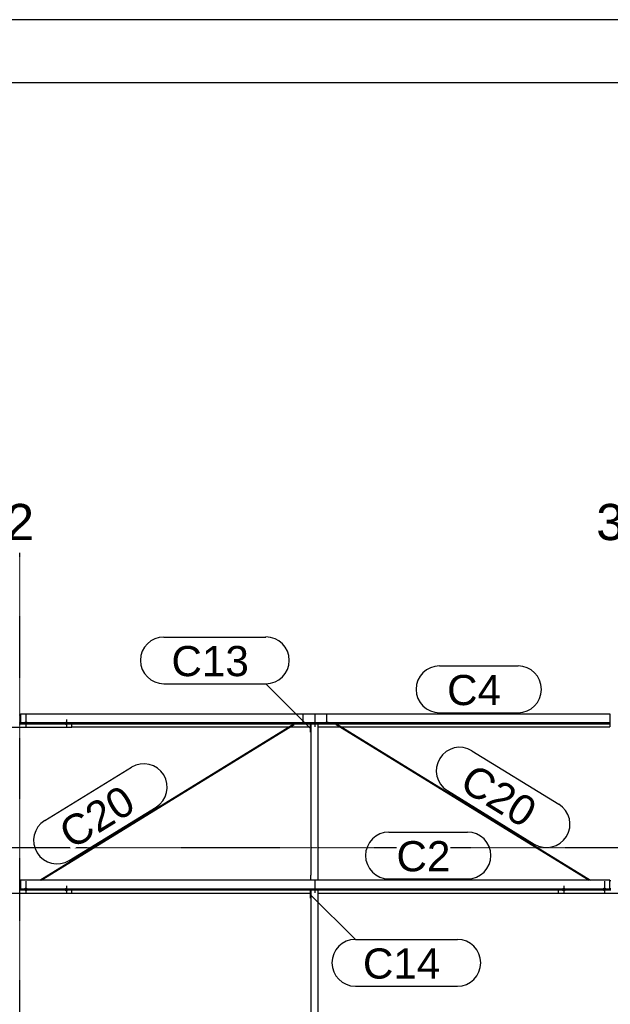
# Model space of a CAD drawing. Header units: millimetres. Extents: x -4888 to 73862, y -29046 to 15504.
# Tile 19 of 111: x 3498 to 7000, y 9660 to 15504. Entities that reach past the tile are written whole.
import ezdxf

# ---------------------------------------------------------------- set-up
doc = ezdxf.new("R2010")
doc.units = ezdxf.units.MM
doc.linetypes.add('DXK_LINE_DOT2', pattern=[3.9198, 1.9599, -1.9599])
doc.linetypes.add('DXK_LINE_DOT3', pattern=[5.9187, 2.979, -0.9799, 0.9799, -0.9799])
doc.styles.add('Arial', font='ARIAL.TTF', dxfattribs={"height": 0.2})

# ---------------------------------------------------------------- blocks, each defined once
blk = doc.blocks.new('Unknown-1953139-1278')
at = {"color": 7, "linetype": 'Continuous'}
for p, q in [((73861.9, 15503.7), (-4888.1, 15503.7)), ((73486.9, 15128.7), (-4513.1, 15128.7))]:
    blk.add_line(p, q, dxfattribs=at)
blk = doc.blocks.new('GridLine-1953139-4942 - 1282')
at = {"color": 174, "linetype": 'DXK_LINE_DOT3'}
blk.add_line((3500, -1750), (3500, 12340), dxfattribs=at)
at = {"color": 136, "linetype": 'Continuous', "style": 'Arial'}
blk.add_text('2', height=214.9, dxfattribs=at).set_placement((3416.6, 12415))
blk = doc.blocks.new('GridLine-1953139-4961 - 1282')
at = {"color": 174, "linetype": 'DXK_LINE_DOT3'}
blk.add_line((-1750, 10590), (64750, 10590), dxfattribs=at)
blk = doc.blocks.new('Bolt-1953139-19078 - 1282')
at = {"color": 5, "linetype": 'Continuous'}
for p, q in [((5171.2, 11329.5), (5171, 11329.1)), ((5171, 11329.1), (5171, 11328.6)), ((5171, 11328.6), (5171, 11328.1)), ((5171, 11328.1), (5171.2, 11327.7)), ((5171.4, 11330), (5171.2, 11329.5)), ((5171.2, 11327.7), (5171.4, 11327.2)), ((5171.7, 11330.4), (5171.4, 11330)), ((5171.4, 11327.2), (5171.7, 11326.8)), ((5172.1, 11330.8), (5171.7, 11330.4)), ((5171.7, 11326.8), (5172.1, 11326.3)), ((5172.5, 11331.2), (5172.1, 11330.8)), ((5172.1, 11326.3), (5172.5, 11325.9)), ((5173, 11331.6), (5172.5, 11331.2)), ((5172.5, 11325.9), (5173, 11325.6)), ((5173.6, 11332), (5173, 11331.6)), ((5173, 11325.6), (5173.6, 11325.2)), ((5174.3, 11332.3), (5173.6, 11332)), ((5173.6, 11325.2), (5174.3, 11324.9)), ((5175, 11332.6), (5174.3, 11332.3)), ((5174.3, 11324.9), (5175, 11324.6)), ((5175.8, 11332.8), (5175, 11332.6)), ((5175, 11324.6), (5175.8, 11324.4)), ((5176.6, 11333), (5175.8, 11332.8)), ((5175.8, 11324.4), (5176.6, 11324.2)), ((5177.4, 11333.2), (5176.6, 11333)), ((5176.6, 11324.2), (5177.4, 11324)), ((5178.2, 11333.3), (5177.4, 11333.2)), ((5177.4, 11324), (5178.2, 11323.9)), ((5179.1, 11333.4), (5178.2, 11333.3)), ((5178.2, 11323.9), (5179.1, 11323.8)), ((5180, 11333.4), (5179.1, 11333.4)), ((5179.1, 11323.8), (5180, 11323.8)), ((5180.9, 11333.4), (5180, 11333.4)), ((5180, 11325.2), (5180, 11333.3)), ((5180, 11323.8), (5180.9, 11323.8)), ((5181.8, 11333.3), (5180.9, 11333.4)), ((5180.9, 11323.8), (5181.8, 11323.9)), ((5182.6, 11333.2), (5181.8, 11333.3)), ((5181.8, 11323.9), (5182.6, 11324)), ((5183.4, 11333), (5182.6, 11333.2)), ((5182.6, 11324), (5183.4, 11324.2)), ((5184.2, 11332.8), (5183.4, 11333)), ((5183.4, 11324.2), (5184.2, 11324.4)), ((5185, 11332.6), (5184.2, 11332.8)), ((5184.2, 11324.4), (5185, 11324.6)), ((5185.7, 11332.3), (5185, 11332.6)), ((5185, 11324.6), (5185.7, 11324.9)), ((5186.4, 11332), (5185.7, 11332.3)), ((5185.7, 11324.9), (5186.4, 11325.2)), ((5187, 11331.6), (5186.4, 11332)), ((5186.4, 11325.2), (5187, 11325.6)), ((5187.5, 11331.2), (5187, 11331.6)), ((5187, 11325.6), (5187.5, 11325.9)), ((5187.9, 11330.8), (5187.5, 11331.2)), ((5187.5, 11325.9), (5187.9, 11326.3)), ((5188.3, 11330.4), (5187.9, 11330.8)), ((5187.9, 11326.3), (5188.3, 11326.8)), ((5188.6, 11330), (5188.3, 11330.4)), ((5188.3, 11326.8), (5188.6, 11327.2)), ((5188.8, 11329.5), (5188.6, 11330)), ((5188.6, 11327.2), (5188.8, 11327.7)), ((5189, 11329.1), (5188.8, 11329.5)), ((5188.8, 11327.7), (5189, 11328.1)), ((5189, 11328.6), (5189, 11329.1)), ((5189, 11328.1), (5189, 11328.6))]:
    blk.add_line(p, q, dxfattribs=at)
blk = doc.blocks.new('Bolt-1953139-18250 - 1282')
at = {"color": 5, "linetype": 'DXK_LINE_DOT2'}
blk.add_line((5250, 11307.3), (5250, 11349.6), dxfattribs=at)
blk = doc.blocks.new('GridLine-1953139-4943 - 1282')
at = {"color": 136, "linetype": 'Continuous', "style": 'Arial'}
blk.add_text('3', height=214.9, dxfattribs=at).set_placement((6916.6, 12415))
blk = doc.blocks.new('Bolt-1953139-18249 - 1282')
at = {"color": 5, "linetype": 'DXK_LINE_DOT2'}
blk.add_line((5250, 11337.1), (5250, 11379.4), dxfattribs=at)
blk = doc.blocks.new('Part-1953139-17017 - 1282')
at = {"color": 3, "linetype": 'Continuous'}
for p, q in [((3503, 11383.2), (6997, 11383.2)), ((3503, 11383.2), (3503, 11324.9)), ((6997, 11383.2), (6997, 11324.9)), ((3503, 11332.4), (6997, 11332.4)), ((3503, 11324.9), (6997, 11324.9)), ((3807, 11306.2), (5093.5, 11306.2)), ((5102.6, 11306.2), (5222, 11306.2)), ((5269, 11306.2), (5397.4, 11306.2)), ((5406.5, 11306.2), (6997, 11306.2)), ((6997, 11324.9), (6997, 11306.2))]:
    blk.add_line(p, q, dxfattribs=at)
blk = doc.blocks.new('Part-1953139-17018 - 1282')
at = {"color": 3, "linetype": 'Continuous'}
for p, q in [((6997, 10396.9), (3503, 10396.9)), ((3503, 10396.9), (3503, 10338.6)), ((3503, 10346.1), (6997, 10346.1)), ((6997, 10338.6), (6997, 10396.9)), ((3503, 10338.6), (6997, 10338.6)), ((3807, 10319.9), (5222, 10319.9)), ((5269, 10319.9), (6693, 10319.9))]:
    blk.add_line(p, q, dxfattribs=at)
blk = doc.blocks.new('Part-1953139-18246 - 1282')
at = {"color": 3, "linetype": 'Continuous'}
for p, q in [((5222, 11275.6), (5222, 11324.9)), ((5224, 11324.9), (5224, 10426.5)), ((5269, 10396.9), (5269, 11324.9)), ((5224, 11275.6), (5222, 11275.6)), ((5224, 10426.5), (5222, 10426.5)), ((5222, 10426.5), (5222, 10396.9)), ((5224, 10396.9), (5224, 10426.5))]:
    blk.add_line(p, q, dxfattribs=at)
blk = doc.blocks.new('Part-1953139-17311 - 1282')
at = {"color": 3, "linetype": 'Continuous'}
for p, q in [((3497, 11380.7), (3503, 11380.7)), ((3193, 11303.8), (3193, 11324.9)), ((3807, 11303.8), (3193, 11303.8)), ((3497, 11334.2), (3503, 11334.2)), ((3497, 11325.7), (3503, 11325.7)), ((3807, 11303.8), (3807, 11324.9))]:
    blk.add_line(p, q, dxfattribs=at)
blk = doc.blocks.new('Bolt-1953139-17312 - 1282')
at = {"color": 5, "linetype": 'Continuous'}
for p, q in [((3535, 11348.3), (3535, 11306)), ((3526.2, 11329.5), (3526, 11329.1)), ((3526, 11329.1), (3526, 11328.6)), ((3526, 11328.6), (3526, 11328.1)), ((3526, 11328.1), (3526.2, 11327.7)), ((3526.4, 11330), (3526.2, 11329.5)), ((3526.2, 11327.7), (3526.4, 11327.2)), ((3526.7, 11330.4), (3526.4, 11330)), ((3526.4, 11327.2), (3526.7, 11326.8)), ((3527.1, 11330.8), (3526.7, 11330.4)), ((3526.7, 11326.8), (3527.1, 11326.3)), ((3527.5, 11331.2), (3527.1, 11330.8)), ((3527.1, 11326.3), (3527.5, 11325.9)), ((3528, 11331.6), (3527.5, 11331.2)), ((3527.5, 11325.9), (3528, 11325.5)), ((3528.6, 11332), (3528, 11331.6)), ((3528, 11325.5), (3528.6, 11325.2)), ((3529.3, 11332.3), (3528.6, 11332)), ((3528.6, 11325.2), (3529.3, 11324.9)), ((3530, 11332.6), (3529.3, 11332.3)), ((3529.3, 11324.9), (3530, 11324.6)), ((3530.8, 11332.8), (3530, 11332.6)), ((3530, 11324.6), (3530.8, 11324.4)), ((3531.6, 11333), (3530.8, 11332.8)), ((3530.8, 11324.4), (3531.6, 11324.2)), ((3532.4, 11333.2), (3531.6, 11333)), ((3531.6, 11324.2), (3532.4, 11324)), ((3533.2, 11333.3), (3532.4, 11333.2)), ((3532.4, 11324), (3533.2, 11323.9)), ((3534.1, 11333.4), (3533.2, 11333.3)), ((3533.2, 11323.9), (3534.1, 11323.8)), ((3535, 11333.4), (3534.1, 11333.4)), ((3534.1, 11323.8), (3535, 11323.8)), ((3535.9, 11333.4), (3535, 11333.4)), ((3535, 11323.8), (3535.9, 11323.8)), ((3536.8, 11333.3), (3535.9, 11333.4)), ((3535.9, 11323.8), (3536.8, 11323.9)), ((3537.6, 11333.2), (3536.8, 11333.3)), ((3536.8, 11323.9), (3537.6, 11324)), ((3538.4, 11333), (3537.6, 11333.2)), ((3537.6, 11324), (3538.4, 11324.2)), ((3539.2, 11332.8), (3538.4, 11333)), ((3538.4, 11324.2), (3539.2, 11324.4)), ((3540, 11332.6), (3539.2, 11332.8)), ((3539.2, 11324.4), (3540, 11324.6)), ((3540.7, 11332.3), (3540, 11332.6)), ((3540, 11324.6), (3540.7, 11324.9)), ((3541.4, 11332), (3540.7, 11332.3)), ((3540.7, 11324.9), (3541.4, 11325.2)), ((3542, 11331.6), (3541.4, 11332)), ((3541.4, 11325.2), (3542, 11325.5)), ((3542.5, 11331.2), (3542, 11331.6)), ((3542, 11325.5), (3542.5, 11325.9)), ((3542.9, 11330.8), (3542.5, 11331.2)), ((3542.5, 11325.9), (3542.9, 11326.3)), ((3543.3, 11330.4), (3542.9, 11330.8)), ((3542.9, 11326.3), (3543.3, 11326.8)), ((3543.6, 11330), (3543.3, 11330.4)), ((3543.3, 11326.8), (3543.6, 11327.2)), ((3543.8, 11329.5), (3543.6, 11330)), ((3543.6, 11327.2), (3543.8, 11327.7)), ((3544, 11329.1), (3543.8, 11329.5)), ((3543.8, 11327.7), (3544, 11328.1)), ((3544, 11328.6), (3544, 11329.1)), ((3544, 11328.1), (3544, 11328.6))]:
    blk.add_line(p, q, dxfattribs=at)
blk = doc.blocks.new('Bolt-1953139-17313 - 1282')
at = {"color": 5, "linetype": 'DXK_LINE_DOT2'}
blk.add_line((3535, 11378.1), (3535, 11335.8), dxfattribs=at)
blk = doc.blocks.new('Bolt-1953139-17316 - 1282')
at = {"color": 5, "linetype": 'Continuous'}
for p, q in [((3775, 11349.8), (3775, 11307.4)), ((3766.2, 11328.2), (3766, 11327.7)), ((3766, 11327.7), (3766, 11327.2)), ((3766, 11327.2), (3766, 11326.8)), ((3766, 11326.8), (3766.2, 11326.3)), ((3766.4, 11328.6), (3766.2, 11328.2)), ((3766.2, 11326.3), (3766.4, 11325.8)), ((3766.7, 11329.1), (3766.4, 11328.6)), ((3766.4, 11325.8), (3766.7, 11325.4)), ((3767.1, 11329.5), (3766.7, 11329.1)), ((3766.7, 11325.4), (3767.1, 11325)), ((3767.5, 11329.9), (3767.1, 11329.5)), ((3767.1, 11325), (3767.5, 11324.6)), ((3768, 11330.3), (3767.5, 11329.9)), ((3767.5, 11324.6), (3768, 11324.2)), ((3768.6, 11330.6), (3768, 11330.3)), ((3768, 11324.2), (3768.6, 11323.8)), ((3769.3, 11330.9), (3768.6, 11330.6)), ((3768.6, 11323.8), (3769.3, 11323.5)), ((3770, 11331.2), (3769.3, 11330.9)), ((3769.3, 11323.5), (3770, 11323.3)), ((3770.8, 11331.5), (3770, 11331.2)), ((3770, 11323.3), (3770.8, 11323)), ((3771.6, 11331.7), (3770.8, 11331.5)), ((3770.8, 11323), (3771.6, 11322.8)), ((3772.4, 11331.8), (3771.6, 11331.7)), ((3771.6, 11322.8), (3772.4, 11322.7)), ((3773.2, 11331.9), (3772.4, 11331.8)), ((3772.4, 11322.7), (3773.2, 11322.5)), ((3774.1, 11332), (3773.2, 11331.9)), ((3773.2, 11322.5), (3774.1, 11322.5)), ((3775, 11332), (3774.1, 11332)), ((3774.1, 11322.5), (3775, 11322.4)), ((3775.9, 11332), (3775, 11332)), ((3775, 11322.4), (3775.9, 11322.5)), ((3776.8, 11331.9), (3775.9, 11332)), ((3775.9, 11322.5), (3776.8, 11322.5)), ((3777.6, 11331.8), (3776.8, 11331.9)), ((3776.8, 11322.5), (3777.6, 11322.7)), ((3778.4, 11331.7), (3777.6, 11331.8)), ((3777.6, 11322.7), (3778.4, 11322.8)), ((3779.2, 11331.5), (3778.4, 11331.7)), ((3778.4, 11322.8), (3779.2, 11323)), ((3780, 11331.2), (3779.2, 11331.5)), ((3779.2, 11323), (3780, 11323.3)), ((3780.7, 11330.9), (3780, 11331.2)), ((3780, 11323.3), (3780.7, 11323.5)), ((3781.4, 11330.6), (3780.7, 11330.9)), ((3780.7, 11323.5), (3781.4, 11323.8)), ((3782, 11330.3), (3781.4, 11330.6)), ((3781.4, 11323.8), (3782, 11324.2)), ((3782.5, 11329.9), (3782, 11330.3)), ((3782, 11324.2), (3782.5, 11324.6)), ((3782.9, 11329.5), (3782.5, 11329.9)), ((3782.5, 11324.6), (3782.9, 11325)), ((3783.3, 11329.1), (3782.9, 11329.5)), ((3782.9, 11325), (3783.3, 11325.4)), ((3783.6, 11328.6), (3783.3, 11329.1)), ((3783.3, 11325.4), (3783.6, 11325.8)), ((3783.8, 11328.2), (3783.6, 11328.6)), ((3783.6, 11325.8), (3783.8, 11326.3)), ((3784, 11327.7), (3783.8, 11328.2)), ((3783.8, 11326.3), (3784, 11326.8)), ((3784, 11327.2), (3784, 11327.7)), ((3784, 11326.8), (3784, 11327.2))]:
    blk.add_line(p, q, dxfattribs=at)
blk = doc.blocks.new('Part-1953139-17318 - 1282')
at = {"color": 3, "linetype": 'Continuous'}
for p, q in [((3497, 10394.5), (3503, 10394.5)), ((3497, 10347.9), (3503, 10347.9)), ((3193, 10317.5), (3193, 10338.6)), ((3807, 10317.5), (3193, 10317.5)), ((3497, 10339.4), (3503, 10339.4)), ((3807, 10317.5), (3807, 10338.6))]:
    blk.add_line(p, q, dxfattribs=at)
blk = doc.blocks.new('Bolt-1953139-17321 - 1282')
at = {"color": 5, "linetype": 'Continuous'}
for p, q in [((3526.4, 10343.7), (3526.2, 10343.2)), ((3526.7, 10344.1), (3526.4, 10343.7)), ((3527.1, 10344.6), (3526.7, 10344.1)), ((3527.5, 10345), (3527.1, 10344.6)), ((3528, 10345.3), (3527.5, 10345)), ((3528.6, 10345.7), (3528, 10345.3)), ((3529.3, 10346), (3528.6, 10345.7)), ((3530, 10346.3), (3529.3, 10346)), ((3530.8, 10346.5), (3530, 10346.3)), ((3531.6, 10346.7), (3530.8, 10346.5)), ((3532.4, 10346.9), (3531.6, 10346.7)), ((3533.2, 10347), (3532.4, 10346.9)), ((3534.1, 10347.1), (3533.2, 10347)), ((3535, 10347.1), (3534.1, 10347.1)), ((3535, 10362), (3535, 10319.7)), ((3535.9, 10347.1), (3535, 10347.1)), ((3536.8, 10347), (3535.9, 10347.1)), ((3537.6, 10346.9), (3536.8, 10347)), ((3538.4, 10346.7), (3537.6, 10346.9)), ((3539.2, 10346.5), (3538.4, 10346.7)), ((3540, 10346.3), (3539.2, 10346.5)), ((3540.7, 10346), (3540, 10346.3)), ((3541.4, 10345.7), (3540.7, 10346)), ((3542, 10345.3), (3541.4, 10345.7)), ((3542.5, 10345), (3542, 10345.3)), ((3542.9, 10344.6), (3542.5, 10345)), ((3543.3, 10344.1), (3542.9, 10344.6)), ((3543.6, 10343.7), (3543.3, 10344.1)), ((3543.8, 10343.2), (3543.6, 10343.7)), ((3526.2, 10343.2), (3526, 10342.8)), ((3526, 10342.8), (3526, 10342.3)), ((3526, 10342.3), (3526, 10341.8)), ((3526, 10341.8), (3526.2, 10341.4)), ((3526.2, 10341.4), (3526.4, 10340.9)), ((3526.4, 10340.9), (3526.7, 10340.5)), ((3526.7, 10340.5), (3527.1, 10340)), ((3527.1, 10340), (3527.5, 10339.6)), ((3527.5, 10339.6), (3528, 10339.3)), ((3528, 10339.3), (3528.6, 10338.9)), ((3528.6, 10338.9), (3529.3, 10338.6)), ((3529.3, 10338.6), (3530, 10338.3)), ((3530, 10338.3), (3530.8, 10338.1)), ((3530.8, 10338.1), (3531.6, 10337.9)), ((3531.6, 10337.9), (3532.4, 10337.7)), ((3532.4, 10337.7), (3533.2, 10337.6)), ((3533.2, 10337.6), (3534.1, 10337.5)), ((3534.1, 10337.5), (3535, 10337.5)), ((3535, 10337.5), (3535.9, 10337.5)), ((3535.9, 10337.5), (3536.8, 10337.6)), ((3536.8, 10337.6), (3537.6, 10337.7)), ((3537.6, 10337.7), (3538.4, 10337.9)), ((3538.4, 10337.9), (3539.2, 10338.1)), ((3539.2, 10338.1), (3540, 10338.3)), ((3540, 10338.3), (3540.7, 10338.6)), ((3540.7, 10338.6), (3541.4, 10338.9)), ((3541.4, 10338.9), (3542, 10339.3)), ((3542, 10339.3), (3542.5, 10339.6)), ((3542.5, 10339.6), (3542.9, 10340)), ((3542.9, 10340), (3543.3, 10340.5)), ((3543.3, 10340.5), (3543.6, 10340.9)), ((3543.6, 10340.9), (3543.8, 10341.4)), ((3544, 10342.8), (3543.8, 10343.2)), ((3543.8, 10341.4), (3544, 10341.8)), ((3544, 10342.3), (3544, 10342.8)), ((3544, 10341.8), (3544, 10342.3))]:
    blk.add_line(p, q, dxfattribs=at)
blk = doc.blocks.new('Bolt-1953139-17322 - 1282')
at = {"color": 5, "linetype": 'DXK_LINE_DOT2'}
blk.add_line((3535, 10391.8), (3535, 10349.5), dxfattribs=at)
blk = doc.blocks.new('Bolt-1953139-17324 - 1282')
at = {"color": 5, "linetype": 'Continuous'}
for p, q in [((3767.5, 10343.6), (3767.1, 10343.2)), ((3768, 10344), (3767.5, 10343.6)), ((3768.6, 10344.3), (3768, 10344)), ((3769.3, 10344.7), (3768.6, 10344.3)), ((3770, 10344.9), (3769.3, 10344.7)), ((3770.8, 10345.2), (3770, 10344.9)), ((3771.6, 10345.4), (3770.8, 10345.2)), ((3772.4, 10345.5), (3771.6, 10345.4)), ((3773.2, 10345.6), (3772.4, 10345.5)), ((3774.1, 10345.7), (3773.2, 10345.6)), ((3775, 10345.7), (3774.1, 10345.7)), ((3775, 10363.5), (3775, 10321.1)), ((3775.9, 10345.7), (3775, 10345.7)), ((3776.8, 10345.6), (3775.9, 10345.7)), ((3777.6, 10345.5), (3776.8, 10345.6)), ((3778.4, 10345.4), (3777.6, 10345.5)), ((3779.2, 10345.2), (3778.4, 10345.4)), ((3780, 10344.9), (3779.2, 10345.2)), ((3780.7, 10344.7), (3780, 10344.9)), ((3781.4, 10344.3), (3780.7, 10344.7)), ((3782, 10344), (3781.4, 10344.3)), ((3782.5, 10343.6), (3782, 10344)), ((3782.9, 10343.2), (3782.5, 10343.6)), ((3766.2, 10341.9), (3766, 10341.4)), ((3766, 10341.4), (3766, 10340.9)), ((3766, 10340.9), (3766, 10340.5)), ((3766, 10340.5), (3766.2, 10340)), ((3766.4, 10342.3), (3766.2, 10341.9)), ((3766.2, 10340), (3766.4, 10339.6)), ((3766.7, 10342.8), (3766.4, 10342.3)), ((3766.4, 10339.6), (3766.7, 10339.1)), ((3767.1, 10343.2), (3766.7, 10342.8)), ((3766.7, 10339.1), (3767.1, 10338.7)), ((3767.1, 10338.7), (3767.5, 10338.3)), ((3767.5, 10338.3), (3768, 10337.9)), ((3768, 10337.9), (3768.6, 10337.6)), ((3768.6, 10337.6), (3769.3, 10337.2)), ((3769.3, 10337.2), (3770, 10337)), ((3770, 10337), (3770.8, 10336.7)), ((3770.8, 10336.7), (3771.6, 10336.5)), ((3771.6, 10336.5), (3772.4, 10336.4)), ((3772.4, 10336.4), (3773.2, 10336.3)), ((3773.2, 10336.3), (3774.1, 10336.2)), ((3774.1, 10336.2), (3775, 10336.2)), ((3775, 10336.2), (3775.9, 10336.2)), ((3775.9, 10336.2), (3776.8, 10336.3)), ((3776.8, 10336.3), (3777.6, 10336.4)), ((3777.6, 10336.4), (3778.4, 10336.5)), ((3778.4, 10336.5), (3779.2, 10336.7)), ((3779.2, 10336.7), (3780, 10337)), ((3780, 10337), (3780.7, 10337.2)), ((3780.7, 10337.2), (3781.4, 10337.6)), ((3781.4, 10337.6), (3782, 10337.9)), ((3782, 10337.9), (3782.5, 10338.3)), ((3782.5, 10338.3), (3782.9, 10338.7)), ((3783.3, 10342.8), (3782.9, 10343.2)), ((3782.9, 10338.7), (3783.3, 10339.1)), ((3783.6, 10342.3), (3783.3, 10342.8)), ((3783.3, 10339.1), (3783.6, 10339.6)), ((3783.8, 10341.9), (3783.6, 10342.3)), ((3783.6, 10339.6), (3783.8, 10340)), ((3784, 10341.4), (3783.8, 10341.9)), ((3783.8, 10340), (3784, 10340.5)), ((3784, 10340.9), (3784, 10341.4)), ((3784, 10340.5), (3784, 10340.9))]:
    blk.add_line(p, q, dxfattribs=at)
blk = doc.blocks.new('Part-1953139-17381 - 1282')
at = {"color": 3, "linetype": 'Continuous'}
for p, q in [((6997, 10394.5), (7003, 10394.5)), ((6997, 10347.9), (7003, 10347.9)), ((6693, 10317.5), (6693, 10338.6)), ((7307, 10317.5), (6693, 10317.5)), ((6997, 10339.4), (7003, 10339.4)), ((7307, 10317.5), (7307, 10338.6))]:
    blk.add_line(p, q, dxfattribs=at)
blk = doc.blocks.new('Bolt-1953139-17382 - 1282')
at = {"color": 5, "linetype": 'Continuous'}
for p, q in [((6956.4, 10343.7), (6956.2, 10343.2)), ((6956.7, 10344.1), (6956.4, 10343.7)), ((6957.1, 10344.6), (6956.7, 10344.1)), ((6957.5, 10345), (6957.1, 10344.6)), ((6958, 10345.3), (6957.5, 10345)), ((6958.6, 10345.7), (6958, 10345.3)), ((6959.3, 10346), (6958.6, 10345.7)), ((6960, 10346.3), (6959.3, 10346)), ((6960.8, 10346.5), (6960, 10346.3)), ((6961.6, 10346.7), (6960.8, 10346.5)), ((6962.4, 10346.9), (6961.6, 10346.7)), ((6963.2, 10347), (6962.4, 10346.9)), ((6964.1, 10347.1), (6963.2, 10347)), ((6965, 10347.1), (6964.1, 10347.1)), ((6965, 10362), (6965, 10319.7)), ((6965.9, 10347.1), (6965, 10347.1)), ((6966.8, 10347), (6965.9, 10347.1)), ((6967.6, 10346.9), (6966.8, 10347)), ((6968.4, 10346.7), (6967.6, 10346.9)), ((6969.2, 10346.5), (6968.4, 10346.7)), ((6970, 10346.3), (6969.2, 10346.5)), ((6970.7, 10346), (6970, 10346.3)), ((6971.4, 10345.7), (6970.7, 10346)), ((6972, 10345.3), (6971.4, 10345.7)), ((6972.5, 10345), (6972, 10345.3)), ((6972.9, 10344.6), (6972.5, 10345)), ((6973.3, 10344.1), (6972.9, 10344.6)), ((6973.6, 10343.7), (6973.3, 10344.1)), ((6973.8, 10343.2), (6973.6, 10343.7)), ((6956.2, 10343.2), (6956, 10342.8)), ((6956, 10342.8), (6956, 10342.3)), ((6956, 10342.3), (6956, 10341.8)), ((6956, 10341.8), (6956.2, 10341.4)), ((6956.2, 10341.4), (6956.4, 10340.9)), ((6956.4, 10340.9), (6956.7, 10340.5)), ((6956.7, 10340.5), (6957.1, 10340)), ((6957.1, 10340), (6957.5, 10339.6)), ((6957.5, 10339.6), (6958, 10339.3)), ((6958, 10339.3), (6958.6, 10338.9)), ((6958.6, 10338.9), (6959.3, 10338.6)), ((6959.3, 10338.6), (6960, 10338.3)), ((6960, 10338.3), (6960.8, 10338.1)), ((6960.8, 10338.1), (6961.6, 10337.9)), ((6961.6, 10337.9), (6962.4, 10337.7)), ((6962.4, 10337.7), (6963.2, 10337.6)), ((6963.2, 10337.6), (6964.1, 10337.5)), ((6964.1, 10337.5), (6965, 10337.5)), ((6965, 10337.5), (6965.9, 10337.5)), ((6965.9, 10337.5), (6966.8, 10337.6)), ((6966.8, 10337.6), (6967.6, 10337.7)), ((6967.6, 10337.7), (6968.4, 10337.9)), ((6968.4, 10337.9), (6969.2, 10338.1)), ((6969.2, 10338.1), (6970, 10338.3)), ((6970, 10338.3), (6970.7, 10338.6)), ((6970.7, 10338.6), (6971.4, 10338.9)), ((6971.4, 10338.9), (6972, 10339.3)), ((6972, 10339.3), (6972.5, 10339.6)), ((6972.5, 10339.6), (6972.9, 10340)), ((6972.9, 10340), (6973.3, 10340.5)), ((6973.3, 10340.5), (6973.6, 10340.9)), ((6973.6, 10340.9), (6973.8, 10341.4)), ((6974, 10342.8), (6973.8, 10343.2)), ((6973.8, 10341.4), (6974, 10341.8)), ((6974, 10342.3), (6974, 10342.8)), ((6974, 10341.8), (6974, 10342.3))]:
    blk.add_line(p, q, dxfattribs=at)
blk = doc.blocks.new('Bolt-1953139-17383 - 1282')
at = {"color": 5, "linetype": 'DXK_LINE_DOT2'}
blk.add_line((6965, 10391.8), (6965, 10349.5), dxfattribs=at)
blk = doc.blocks.new('Bolt-1953139-17386 - 1282')
at = {"color": 5, "linetype": 'Continuous'}
for p, q in [((6717.5, 10343.6), (6717.1, 10343.2)), ((6718, 10344), (6717.5, 10343.6)), ((6718.6, 10344.3), (6718, 10344)), ((6719.3, 10344.7), (6718.6, 10344.3)), ((6720, 10344.9), (6719.3, 10344.7)), ((6720.8, 10345.2), (6720, 10344.9)), ((6721.6, 10345.4), (6720.8, 10345.2)), ((6722.4, 10345.5), (6721.6, 10345.4)), ((6723.2, 10345.6), (6722.4, 10345.5)), ((6724.1, 10345.7), (6723.2, 10345.6)), ((6725, 10345.7), (6724.1, 10345.7)), ((6725, 10363.5), (6725, 10321.1)), ((6725.9, 10345.7), (6725, 10345.7)), ((6726.8, 10345.6), (6725.9, 10345.7)), ((6727.6, 10345.5), (6726.8, 10345.6)), ((6728.4, 10345.4), (6727.6, 10345.5)), ((6729.2, 10345.2), (6728.4, 10345.4)), ((6730, 10344.9), (6729.2, 10345.2)), ((6730.7, 10344.7), (6730, 10344.9)), ((6731.4, 10344.3), (6730.7, 10344.7)), ((6732, 10344), (6731.4, 10344.3)), ((6732.5, 10343.6), (6732, 10344)), ((6732.9, 10343.2), (6732.5, 10343.6)), ((6716.2, 10341.9), (6716, 10341.4)), ((6716, 10341.4), (6716, 10340.9)), ((6716, 10340.9), (6716, 10340.5)), ((6716, 10340.5), (6716.2, 10340)), ((6716.4, 10342.3), (6716.2, 10341.9)), ((6716.2, 10340), (6716.4, 10339.6)), ((6716.7, 10342.8), (6716.4, 10342.3)), ((6716.4, 10339.6), (6716.7, 10339.1)), ((6717.1, 10343.2), (6716.7, 10342.8)), ((6716.7, 10339.1), (6717.1, 10338.7)), ((6717.1, 10338.7), (6717.5, 10338.3)), ((6717.5, 10338.3), (6718, 10337.9)), ((6718, 10337.9), (6718.6, 10337.6)), ((6718.6, 10337.6), (6719.3, 10337.2)), ((6719.3, 10337.2), (6720, 10337)), ((6720, 10337), (6720.8, 10336.7)), ((6720.8, 10336.7), (6721.6, 10336.5)), ((6721.6, 10336.5), (6722.4, 10336.4)), ((6722.4, 10336.4), (6723.2, 10336.3)), ((6723.2, 10336.3), (6724.1, 10336.2)), ((6724.1, 10336.2), (6725, 10336.2)), ((6725, 10336.2), (6725.9, 10336.2)), ((6725.9, 10336.2), (6726.8, 10336.3)), ((6726.8, 10336.3), (6727.6, 10336.4)), ((6727.6, 10336.4), (6728.4, 10336.5)), ((6728.4, 10336.5), (6729.2, 10336.7)), ((6729.2, 10336.7), (6730, 10337)), ((6730, 10337), (6730.7, 10337.2)), ((6730.7, 10337.2), (6731.4, 10337.6)), ((6731.4, 10337.6), (6732, 10337.9)), ((6732, 10337.9), (6732.5, 10338.3)), ((6732.5, 10338.3), (6732.9, 10338.7)), ((6733.3, 10342.8), (6732.9, 10343.2)), ((6732.9, 10338.7), (6733.3, 10339.1)), ((6733.6, 10342.3), (6733.3, 10342.8)), ((6733.3, 10339.1), (6733.6, 10339.6)), ((6733.8, 10341.9), (6733.6, 10342.3)), ((6733.6, 10339.6), (6733.8, 10340)), ((6734, 10341.4), (6733.8, 10341.9)), ((6733.8, 10340), (6734, 10340.5)), ((6734, 10340.9), (6734, 10341.4)), ((6734, 10340.5), (6734, 10340.9))]:
    blk.add_line(p, q, dxfattribs=at)
blk = doc.blocks.new('Bolt-1953139-18247 - 1282')
at = {"color": 5, "linetype": 'DXK_LINE_DOT2'}
blk.add_line((5250, 10351.6), (5250, 10394), dxfattribs=at)
blk = doc.blocks.new('Bolt-1953139-18248 - 1282')
at = {"color": 5, "linetype": 'DXK_LINE_DOT2'}
blk.add_line((5250, 10321.8), (5250, 10364.1), dxfattribs=at)
blk = doc.blocks.new('Part-1953139-18251 - 1282')
at = {"color": 3, "linetype": 'Continuous'}
for p, q in [((5222, 10289.3), (5222, 10338.6)), ((5224, 10289.3), (5222, 10289.3)), ((5224, 10338.6), (5224, 9393.6)), ((5269, 9364), (5269, 10338.6)), ((5224, 9393.6), (5222, 9393.6)), ((5222, 9393.6), (5222, 9364)), ((5224, 9364), (5224, 9393.6))]:
    blk.add_line(p, q, dxfattribs=at)
blk = doc.blocks.new('Part-1953139-19076 - 1282')
at = {"color": 3, "linetype": 'Continuous'}
for p, q in [((5373.5, 11321.2), (5373.9, 11322.6)), ((5373.8, 11320.8), (5373.5, 11321.2)), ((5373.8, 11320.8), (6874, 10396.9)), ((5373.9, 11322.6), (5375, 11324.2)), ((5375, 11324.2), (5375.8, 11324.9)), ((5376.2, 11324.9), (6883.1, 10396.9))]:
    blk.add_line(p, q, dxfattribs=at)
blk = doc.blocks.new('Bolt-1953139-19080 - 1282')
at = {"color": 5, "linetype": 'Continuous'}
for p, q in [((5311.2, 11329.5), (5311, 11329.1)), ((5311, 11329.1), (5311, 11328.6)), ((5311, 11328.6), (5311, 11328.1)), ((5311, 11328.1), (5311.2, 11327.7)), ((5311.4, 11330), (5311.2, 11329.5)), ((5311.2, 11327.7), (5311.4, 11327.2)), ((5311.7, 11330.4), (5311.4, 11330)), ((5311.4, 11327.2), (5311.7, 11326.8)), ((5312.1, 11330.8), (5311.7, 11330.4)), ((5311.7, 11326.8), (5312.1, 11326.3)), ((5312.5, 11331.2), (5312.1, 11330.8)), ((5312.1, 11326.3), (5312.5, 11325.9)), ((5313, 11331.6), (5312.5, 11331.2)), ((5312.5, 11325.9), (5313, 11325.6)), ((5313.6, 11332), (5313, 11331.6)), ((5313, 11325.6), (5313.6, 11325.2)), ((5314.3, 11332.3), (5313.6, 11332)), ((5313.6, 11325.2), (5314.3, 11324.9)), ((5315, 11332.6), (5314.3, 11332.3)), ((5314.3, 11324.9), (5315, 11324.6)), ((5315.8, 11332.8), (5315, 11332.6)), ((5315, 11324.6), (5315.8, 11324.4)), ((5316.6, 11333), (5315.8, 11332.8)), ((5315.8, 11324.4), (5316.6, 11324.2)), ((5317.4, 11333.2), (5316.6, 11333)), ((5316.6, 11324.2), (5317.4, 11324)), ((5318.2, 11333.3), (5317.4, 11333.2)), ((5317.4, 11324), (5318.2, 11323.9)), ((5319.1, 11333.4), (5318.2, 11333.3)), ((5318.2, 11323.9), (5319.1, 11323.8)), ((5320, 11333.4), (5319.1, 11333.4)), ((5319.1, 11323.8), (5320, 11323.8)), ((5320.9, 11333.4), (5320, 11333.4)), ((5320, 11325.2), (5320, 11333.3)), ((5320, 11323.8), (5320.9, 11323.8)), ((5321.8, 11333.3), (5320.9, 11333.4)), ((5320.9, 11323.8), (5321.8, 11323.9)), ((5322.6, 11333.2), (5321.8, 11333.3)), ((5321.8, 11323.9), (5322.6, 11324)), ((5323.4, 11333), (5322.6, 11333.2)), ((5322.6, 11324), (5323.4, 11324.2)), ((5324.2, 11332.8), (5323.4, 11333)), ((5323.4, 11324.2), (5324.2, 11324.4)), ((5325, 11332.6), (5324.2, 11332.8)), ((5324.2, 11324.4), (5325, 11324.6)), ((5325.7, 11332.3), (5325, 11332.6)), ((5325, 11324.6), (5325.7, 11324.9)), ((5326.4, 11332), (5325.7, 11332.3)), ((5325.7, 11324.9), (5326.4, 11325.2)), ((5327, 11331.6), (5326.4, 11332)), ((5326.4, 11325.2), (5327, 11325.6)), ((5327.5, 11331.2), (5327, 11331.6)), ((5327, 11325.6), (5327.5, 11325.9)), ((5327.9, 11330.8), (5327.5, 11331.2)), ((5327.5, 11325.9), (5327.9, 11326.3)), ((5328.3, 11330.4), (5327.9, 11330.8)), ((5327.9, 11326.3), (5328.3, 11326.8)), ((5328.6, 11330), (5328.3, 11330.4)), ((5328.3, 11326.8), (5328.6, 11327.2)), ((5328.8, 11329.5), (5328.6, 11330)), ((5328.6, 11327.2), (5328.8, 11327.7)), ((5329, 11329.1), (5328.8, 11329.5)), ((5328.8, 11327.7), (5329, 11328.1)), ((5329, 11328.6), (5329, 11329.1)), ((5329, 11328.1), (5329, 11328.6))]:
    blk.add_line(p, q, dxfattribs=at)
blk = doc.blocks.new('Part-1953139-19075 - 1282')
at = {"color": 3, "linetype": 'Continuous'}
for p, q in [((3616.9, 10396.9), (5123.8, 11324.9)), ((3626, 10396.9), (5126.2, 11320.8)), ((5124.2, 11324.9), (5125, 11324.2)), ((5125, 11324.2), (5126.1, 11322.6)), ((5126.1, 11322.6), (5126.5, 11321.2)), ((5126.5, 11321.2), (5126.2, 11320.8))]:
    blk.add_line(p, q, dxfattribs=at)
blk = doc.blocks.new('Bolt-1953139-19077 - 1282')
at = {"color": 5, "linetype": 'DXK_LINE_DOT2'}
blk.add_line((5180, 11337.9), (5180, 11380.2), dxfattribs=at)
blk = doc.blocks.new('Bolt-1953139-19079 - 1282')
at = {"color": 5, "linetype": 'DXK_LINE_DOT2'}
blk.add_line((5320, 11337.9), (5320, 11380.2), dxfattribs=at)
blk = doc.blocks.new('Mark-1953139-19185 - 1282')
at = {"color": 136, "linetype": 'Continuous'}
for p, q in [((5987.5, 11668.2), (6453.2, 11668.2)), ((5987.5, 11390.7), (6453.2, 11390.7))]:
    blk.add_line(p, q, dxfattribs=at)
for centre, radius, start, end in [((5987.5, 11529.4), 138.7, 90.00001, 270.00001), ((6453.2, 11529.4), 138.8, 270.00001, 90.00001)]:
    blk.add_arc(centre, radius, start, end, dxfattribs=at)
at = {"color": 0}
blk.add_wipeout([(6352, 11435.7), (6352, 11623.2), (6032.5, 11623.2), (6032.5, 11435.7)], dxfattribs=at)
blk.add_wipeout([(6352, 11435.7), (6352, 11623.2), (6032.5, 11623.2), (6032.5, 11435.7)], dxfattribs=at)
at = {"color": 2, "style": 'Arial'}
blk.add_text('C4', height=179.08, dxfattribs=at).set_placement((6032.5, 11435.7))
blk = doc.blocks.new('Mark-1953139-19847 - 1282')
at = {"color": 0}
blk.add_wipeout([(4197.6, 10816.2), (4099.2, 10975.8), (3708.8, 10735.4), (3807.2, 10575.7)], dxfattribs=at)
blk.add_wipeout([(4197.6, 10816.2), (4099.2, 10975.8), (3708.8, 10735.4), (3807.2, 10575.7)], dxfattribs=at)
at = {"color": 136, "linetype": 'Continuous'}
for p, q in [((3646.9, 10750.1), (4161.9, 11067.2)), ((3792.4, 10513.8), (4307.4, 10830.9))]:
    blk.add_line(p, q, dxfattribs=at)
for centre, start, end in [((4234.6, 10949.1), 301.62606, 121.62606), ((3719.7, 10632), 121.62606, 301.62606)]:
    blk.add_arc(centre, 138.7, start, end, dxfattribs=at)
at = {"color": 2, "style": 'Arial'}
blk.add_text('C20', height=179.08, rotation=31.62727, dxfattribs=at).set_placement((3807.2, 10575.7))
blk = doc.blocks.new('Mark-1953139-19580 - 1282')
at = {"color": 136, "linetype": 'Continuous'}
for p, q in [((4353.3, 11840), (4958.1, 11840)), ((4353.3, 11562.5), (4958.1, 11562.5)), ((5223.2, 11297.4), (4958.1, 11562.5))]:
    blk.add_line(p, q, dxfattribs=at)
for centre, radius, start, end in [((4353.3, 11701.3), 138.7, 90, 270), ((4958.1, 11701.3), 138.8, 270, 90)]:
    blk.add_arc(centre, radius, start, end, dxfattribs=at)
at = {"color": 0}
blk.add_wipeout([(4856.8, 11607.5), (4856.8, 11795), (4398.3, 11795), (4398.3, 11607.5)], dxfattribs=at)
blk.add_wipeout([(4856.8, 11607.5), (4856.8, 11795), (4398.3, 11795), (4398.3, 11607.5)], dxfattribs=at)
at = {"color": 2, "style": 'Arial'}
blk.add_text('C13', height=179.08, dxfattribs=at).set_placement((4398.3, 11607.5))
blk = doc.blocks.new('Mark-1953139-19186 - 1282')
at = {"color": 136, "linetype": 'Continuous'}
for p, q in [((5687.5, 10681.9), (6153.2, 10681.9)), ((5687.5, 10404.4), (6153.2, 10404.4))]:
    blk.add_line(p, q, dxfattribs=at)
for centre, start, end in [((5687.5, 10543.1), 90.00001, 270.00001), ((6153.2, 10543.1), 270.00001, 90.00001)]:
    blk.add_arc(centre, 138.7, start, end, dxfattribs=at)
at = {"color": 0}
blk.add_wipeout([(6052, 10449.4), (6052, 10636.9), (5732.5, 10636.9), (5732.5, 10449.4)], dxfattribs=at)
blk.add_wipeout([(6052, 10449.4), (6052, 10636.9), (5732.5, 10636.9), (5732.5, 10449.4)], dxfattribs=at)
at = {"color": 2, "style": 'Arial'}
blk.add_text('C2', height=179.08, dxfattribs=at).set_placement((5732.5, 10449.4))
blk = doc.blocks.new('Mark-1953139-19581 - 1282')
at = {"color": 136, "linetype": 'Continuous'}
for p, q in [((5223.2, 10310.3), (5488.4, 10045.2)), ((5488.4, 10045.2), (6093.2, 10045.2)), ((5488.4, 9767.7), (6093.2, 9767.7))]:
    blk.add_line(p, q, dxfattribs=at)
for centre, radius, start, end in [((5488.4, 9906.4), 138.7, 90, 270), ((6093.2, 9906.4), 138.8, 270, 90)]:
    blk.add_arc(centre, radius, start, end, dxfattribs=at)
at = {"color": 0}
blk.add_wipeout([(5991.9, 9812.7), (5991.9, 10000.2), (5533.4, 10000.2), (5533.4, 9812.7)], dxfattribs=at)
blk.add_wipeout([(5991.9, 9812.7), (5991.9, 10000.2), (5533.4, 10000.2), (5533.4, 9812.7)], dxfattribs=at)
at = {"color": 2, "style": 'Arial'}
blk.add_text('C14', height=179.08, dxfattribs=at).set_placement((5533.4, 9812.7))
blk = doc.blocks.new('Mark-1953139-19848 - 1282')
at = {"color": 0}
blk.add_wipeout([(6486.8, 10702.6), (6585.1, 10862.3), (6194.7, 11102.7), (6096.4, 10943)], dxfattribs=at)
blk.add_wipeout([(6486.8, 10702.6), (6585.1, 10862.3), (6194.7, 11102.7), (6096.4, 10943)], dxfattribs=at)
at = {"color": 136, "linetype": 'Continuous'}
for p, q in [((6180, 11164.6), (6694.9, 10847.5)), ((6034.5, 10928.3), (6549.4, 10611.2))]:
    blk.add_line(p, q, dxfattribs=at)
for centre, start, end in [((6107.2, 11046.5), 58.37395, 238.37395), ((6622.2, 10729.3), 238.37395, 58.37395)]:
    blk.add_arc(centre, 138.8, start, end, dxfattribs=at)
at = {"color": 2, "style": 'Arial'}
blk.add_text('C20', height=179.08, rotation=-31.62727, dxfattribs=at).set_placement((6096.4, 10943))

msp = doc.modelspace()

# ---------------------------------------------------------------- block references
for name in ['Unknown-1953139-1278', 'GridLine-1953139-4942 - 1282', 'GridLine-1953139-4943 - 1282', 'Part-1953139-17311 - 1282', 'Part-1953139-17017 - 1282', 'Bolt-1953139-17312 - 1282', 'Bolt-1953139-17313 - 1282', 'Bolt-1953139-17316 - 1282', 'Bolt-1953139-19077 - 1282', 'Bolt-1953139-18249 - 1282', 'Bolt-1953139-18250 - 1282', 'Bolt-1953139-19079 - 1282', 'Part-1953139-19075 - 1282', 'Bolt-1953139-19078 - 1282', 'Part-1953139-18246 - 1282', 'Bolt-1953139-19080 - 1282', 'Part-1953139-19076 - 1282', 'GridLine-1953139-4961 - 1282', 'Part-1953139-17318 - 1282', 'Part-1953139-17018 - 1282', 'Bolt-1953139-17321 - 1282', 'Bolt-1953139-17322 - 1282', 'Bolt-1953139-17324 - 1282', 'Bolt-1953139-18247 - 1282', 'Bolt-1953139-18248 - 1282', 'Part-1953139-17381 - 1282', 'Bolt-1953139-17386 - 1282', 'Bolt-1953139-17382 - 1282', 'Bolt-1953139-17383 - 1282', 'Part-1953139-18251 - 1282']:
    msp.add_blockref(name, (0, 0))

# ---------------------------------------------------------------- next in the draw order: block references
for name in ['Mark-1953139-19580 - 1282', 'Mark-1953139-19185 - 1282', 'Mark-1953139-19847 - 1282', 'Mark-1953139-19186 - 1282', 'Mark-1953139-19581 - 1282']:
    msp.add_blockref(name, (0, 0))

# ---------------------------------------------------------------- next in the draw order: block references
msp.add_blockref('Mark-1953139-19848 - 1282', (0, 0))

doc.saveas('drawing.dxf')
